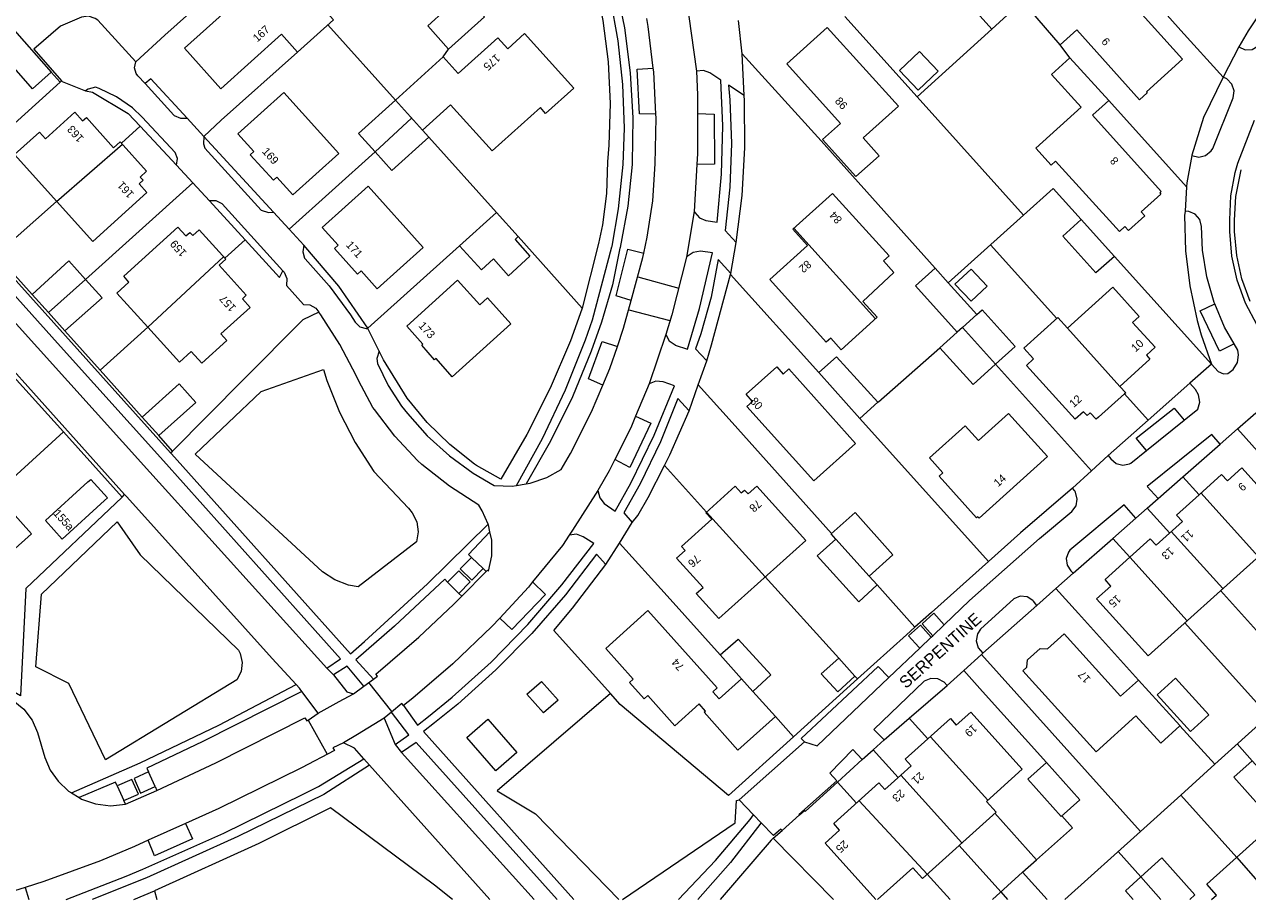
# Model space of a CAD drawing. Header units: metres. Extents: x 83575 to 86200, y 450600 to 453750.
# Tile 38 of 94: x 84867 to 85020, y 451300 to 451409. Entities that reach past the tile are written whole.
import ezdxf
from ezdxf.enums import TextEntityAlignment as Align

# ---------------------------------------------------------------- set-up
doc = ezdxf.new("R2010")
doc.units = ezdxf.units.M
for name, color, linetype, lineweight in [('gw-bs-grondwerklijn', 253, 'Continuous', 18), ('kd-bs-kadastralegrens', 253, 'Continuous', 18), ('og-bs-bebouwing', 253, 'Continuous', 18), ('og-bs-huisnummer', 253, 'Continuous', 18), ('og-bs-straatnaam', 253, 'Continuous', 25), ('vh-bs-randverharding', 253, 'Continuous', 18)]:
    doc.layers.add(name, color=color, linetype=linetype, lineweight=lineweight)
doc.styles.add('Styledgn001', font='dgn001.shx')

msp = doc.modelspace()

# ---------------------------------------------------------------- linework, layer by layer
at = {"layer": 'gw-bs-grondwerklijn'}
for p, q in [((84881.77, 451396.4), (84886.33, 451391.54)), ((84898.43, 451385.68), (84889.71, 451395.13)), ((84890.43, 451387.1), (84894.87, 451382.25)), ((84868.3, 451375.44), (84863.84, 451380.4)), ((84955.42, 451377.91), (84955.46, 451378.03)), ((84876.79, 451365.99), (84872.37, 451370.9)), ((84910.17, 451371.2), (84910.16, 451371.22)), ((84866, 451365.22), (84872.21, 451358.31)), ((84882.05, 451360.15), (84876.79, 451365.99)), ((85012.71, 451364.35), (85007.51, 451359.76)), ((85007.51, 451359.76), (85002.5, 451355.34)), ((84872.21, 451358.31), (84879.52, 451350.17)), ((84885.82, 451355.91), (84884.12, 451357.86)), ((84885.58, 451355.67), (84885.82, 451355.91)), ((85011.83, 451352.71), (85016.46, 451356.78)), ((85008.73, 451349.99), (85011.83, 451352.71)), ((84879.52, 451350.17), (84879.84, 451350.48)), ((85003.08, 451345.01), (85005.95, 451347.53)), ((84998.16, 451340.68), (85003.08, 451345.01)), ((84924.54, 451341.27), (84923.1, 451342.65)), ((84920.12, 451339.57), (84921.54, 451338.16)), ((84986.89, 451330.71), (84993.61, 451336.67)), ((84971.25, 451327.5), (84963.28, 451320.3)), ((84977.7, 451322.62), (84982.41, 451326.69)), ((84974.56, 451319.9), (84977.7, 451322.62)), ((84968.73, 451314.64), (84971.81, 451317.45)), ((84883.66, 451314.07), (84882.84, 451315.9)), ((84878.93, 451314.17), (84879.73, 451312.34)), ((84960.72, 451307.63), (84961.84, 451308.59)), ((84968.27, 451300), (84960.72, 451307.63)), ((84881, 451300), (84883.58, 451301.08)), ((84883.58, 451301.08), (84883.88, 451300))]:
    msp.add_line(p, q, dxfattribs=at)
for points in [[(84937.9, 451416.27), (84938.43, 451414.65), (84939.48, 451409.57), (84940.13, 451404.42), (84940.38, 451399.24), (84940.24, 451394.06), (84940.07, 451391.96), (84939.96, 451388.02)], [(85023.57, 451413.76), (85019.96, 451408.3), (85018.79, 451406.28)], [(84887.64, 451397.42), (84883.11, 451402.29), (84882.41, 451401.72)], [(85016.85, 451402.51), (85014.41, 451397.47), (85012.93, 451392.78), (85012.93, 451392.74)], [(84874.98, 451400.83), (84875.82, 451400.63), (84880.27, 451398), (84881.77, 451396.4)], [(84956.12, 451381.9), (84956.86, 451387.78), (84957.21, 451393.7), (84957.15, 451399.62), (84957.13, 451400.24)], [(84939.96, 451388.02), (84939.46, 451384.11), (84938.95, 451381.79), (84936.92, 451373.74)], [(85012.1, 451385.8), (85012.04, 451385.27), (85012.16, 451380.88), (85012.68, 451376.51), (85013.6, 451372.2), (85014.11, 451370.39), (85015.38, 451366.75)], [(84894.87, 451382.25), (84899.16, 451377.56), (84899.56, 451378.39)], [(84910.16, 451371.22), (84906.56, 451376.46), (84902.21, 451381.57)], [(84952.46, 451367.16), (84953.05, 451369.14), (84955.42, 451377.91)], [(84904.06, 451373.22), (84902.05, 451372.27), (84894.67, 451364.83), (84885.82, 451355.91)], [(84936.92, 451373.74), (84936.88, 451373.6), (84935.44, 451369.66)], [(84935.44, 451369.66), (84932.91, 451363.73), (84930.02, 451357.98), (84926.78, 451352.42), (84923.71, 451354.11), (84923.48, 451354.27), (84920.4, 451356.72), (84917.59, 451359.48), (84915.07, 451362.5), (84912.11, 451367.29), (84911.59, 451368.34)], [(84888.66, 451355.5), (84896.86, 451363.33), (84904.63, 451366.06), (84905.08, 451364.7), (84906.66, 451360.75), (84908.61, 451356.96), (84910.91, 451353.37), (84915.23, 451348.79), (84915.72, 451348.22), (84916.28, 451347.1), (84916.46, 451345.85), (84916.24, 451344.61), (84908.97, 451338.98), (84907.75, 451339.2), (84906.04, 451339.85), (84904.52, 451340.85), (84888.66, 451355.5)], [(84947.17, 451354.09), (84947.86, 451355.43), (84950.23, 451360.92)], [(84943.16, 451346.99), (84943.86, 451347.89), (84945.13, 451350.1), (84947.17, 451354.09)], [(84998.04, 451351.29), (84991.58, 451345.73), (84987.58, 451342.14)], [(84879.52, 451350.17), (84867.54, 451338.79), (84866.85, 451325.38), (84863.09, 451327.54), (84859.4, 451330.18)], [(84868.77, 451329.01), (84869.48, 451338.05), (84878.93, 451347.09), (84881.78, 451342.96), (84894.03, 451331.09), (84894.25, 451330.66), (84894.51, 451329.54), (84894.37, 451328.41), (84893.85, 451327.39), (84877.44, 451317.4), (84872.87, 451326.92), (84868.77, 451329.01)], [(84987.58, 451342.14), (84980.49, 451335.8), (84978.41, 451333.95)], [(84940.42, 451325.67), (84933.39, 451333.55), (84935.7, 451336.32), (84939.85, 451341.76)], [(84982.07, 451334.26), (84980.78, 451335.71), (84979.29, 451334.37), (84980.62, 451332.88)], [(84980.45, 451332.72), (84979.11, 451334.21), (84977.62, 451332.88), (84978.91, 451331.44), (84979, 451331.34)], [(84978.41, 451333.95), (84977.34, 451333.01), (84971.25, 451327.5)], [(84940.42, 451325.67), (84926.32, 451313.53), (84931.09, 451310.68), (84941.48, 451300)], [(84963.28, 451320.3), (84955.15, 451312.96), (84941.63, 451324.32), (84940.42, 451325.67)], [(84964.01, 451310.55), (84964.65, 451311.11), (84964.77, 451311.03), (84968.73, 451314.64)], [(84920.74, 451300), (84918.48, 451301.78), (84905.53, 451311.41), (84896.58, 451306.97), (84883.58, 451301.08)], [(84941.93, 451300), (84955.98, 451309.55), (84956.15, 451312.36), (84956.48, 451312.43)], [(84960.72, 451307.63), (84960.49, 451307.41), (84954.11, 451300)]]:
    msp.add_lwpolyline(points, dxfattribs=at)
at = {"layer": 'kd-bs-kadastralegrens'}
for p, q in [((84905.19, 451409.03), (84913.62, 451399.66)), ((84919.57, 451405.06), (84920.24, 451406.02)), ((84997.73, 451404.93), (84996.54, 451406.55)), ((85012.29, 451388.84), (85002.57, 451399.6)), ((84881.77, 451396.4), (84879.44, 451394.3)), ((84917.78, 451395.04), (84926.21, 451385.65)), ((84911.09, 451393.2), (84900.38, 451383.57)), ((85018.42, 451387.65), (85019.09, 451390.98)), ((84874.96, 451377.3), (84888.35, 451389.35)), ((85018.28, 451384.71), (85018.42, 451387.65)), ((84871.35, 451387.03), (84863.84, 451380.4)), ((85018.27, 451383.29), (85018.28, 451384.74)), ((85018.54, 451380.3), (85018.27, 451383.29)), ((84894.87, 451382.25), (84892.33, 451379.97)), ((84921.62, 451381.48), (84910.16, 451371.22)), ((84928.93, 451382.65), (84936.92, 451373.74)), ((84987.85, 451381.63), (84996.11, 451372.44)), ((85003.28, 451380.17), (85015.38, 451366.75)), ((85019.19, 451377.38), (85018.54, 451380.3)), ((84955.42, 451377.91), (84966.42, 451365.68)), ((85020.21, 451374.57), (85019.19, 451377.38)), ((84882.74, 451371.34), (84876.79, 451365.99)), ((84988.47, 451366.73), (85000.41, 451353.45)), ((85004.56, 451363.04), (85007.51, 451359.76)), ((84987.58, 451342.14), (84971.54, 451359.98)), ((85018.64, 451358.69), (85028.63, 451347.47)), ((84863.74, 451350.58), (84872.21, 451358.31)), ((84952.4, 451348.28), (84947.17, 451354.09)), ((85007.39, 451348.8), (85010.18, 451345.69)), ((85003.08, 451345.01), (85005.19, 451342.67)), ((84968.9, 451330.09), (84959.72, 451340.21)), ((84978.41, 451333.95), (84973.69, 451339.24)), ((85016.53, 451338.51), (85022.89, 451331.44)), ((84971.25, 451327.5), (84970.93, 451327.84)), ((84961.01, 451322.83), (84963.28, 451320.3)), ((84977.7, 451322.62), (84980.03, 451320.03)), ((85020.46, 451317.3), (85018.61, 451319.4)), ((84976.3, 451315.2), (84973.18, 451318.67)), ((85015.81, 451316.87), (85011.55, 451313.03)), ((84968.73, 451314.64), (84971.11, 451312)), ((84988.37, 451310.75), (84993.58, 451304.95)), ((84989.12, 451300.95), (84983.91, 451306.73)), ((85006.6, 451302.84), (85003.75, 451306)), ((84979.95, 451303.16), (84982.8, 451300))]:
    msp.add_line(p, q, dxfattribs=at)
for points in [[(84980.46, 451432.94), (84991.2, 451421.03), (84986.86, 451417.13), (84991.81, 451411.98), (84987.99, 451408.52), (84978.08, 451419.6)], [(85016.85, 451402.51), (85011.57, 451408.33), (85003.73, 451417.2)], [(84892.94, 451414.99), (84884.87, 451407.76), (84881.25, 451404.42)], [(84987.99, 451408.52), (84978.67, 451400.05), (84969.65, 451410.07)], [(84889.71, 451395.13), (84891.88, 451397.16), (84901.42, 451405.64)], [(84956.87, 451405.42), (84966.71, 451394.59), (84980.92, 451378.72)], [(84871.81, 451401.88), (84864.27, 451395.11), (84857.13, 451403.04)], [(84871.99, 451402.04), (84871.81, 451401.88), (84870.68, 451403.14)], [(84978.67, 451400.05), (84991.93, 451385.3), (84982.57, 451376.88)], [(84991.93, 451385.3), (84995.66, 451388.65), (84999.15, 451384.76)], [(84973.79, 451362), (84973.85, 451362.05), (84981.53, 451368.78)], [(84967.99, 451345.61), (84955.62, 451359.46), (84951.38, 451364.15)], [(84941.55, 451344.44), (84947.51, 451337.84), (84954.1, 451330.5)], [(85006.28, 451327.35), (84998.81, 451335.64), (84995.99, 451338.77)], [(85012.07, 451334.49), (85022.49, 451322.9), (85015.81, 451316.87), (85011.45, 451321.65)], [(84986.71, 451330.55), (85006.53, 451308.5), (84997.1, 451300)], [(84994.82, 451317.07), (84986.85, 451325.93), (84984.49, 451328.56)], [(85006.53, 451308.5), (85011.55, 451313.03), (85018.54, 451305.26)], [(84991.84, 451303.4), (84993.58, 451304.95), (84998.06, 451308.94), (84996.72, 451310.43)]]:
    msp.add_lwpolyline(points, dxfattribs=at)
at = {"layer": 'og-bs-bebouwing'}
for p, q in [((84916.99, 451395.91), (84913.62, 451399.66)), ((84911.09, 451393.2), (84915.64, 451397.41)), ((84916.99, 451395.91), (84917.78, 451395.04)), ((84871.35, 451387.03), (84879.58, 451394.15)), ((84963.32, 451383.69), (84973.49, 451372.41)), ((84882.74, 451371.34), (84892.19, 451380.12)), ((84870.34, 451373.16), (84874.96, 451377.3)), ((84982.57, 451376.88), (84986.11, 451372.92)), ((84986.11, 451372.92), (84986.78, 451373.53)), ((84984.34, 451371.32), (84983.69, 451370.73)), ((84997.44, 451371.23), (85003.95, 451363.97)), ((84888.73, 451361.98), (84884.12, 451357.86)), ((84884.12, 451357.86), (84882.05, 451360.15)), ((85014.08, 451350.68), (85021.24, 451342.74)), ((84952.4, 451348.28), (84959.72, 451340.21)), ((84968.54, 451344.91), (84972.71, 451340.33)), ((85010.38, 451345.86), (85016.81, 451338.76)), ((85005.19, 451342.67), (85012.35, 451334.74)), ((84956.79, 451327.52), (84958.21, 451325.94)), ((84980.33, 451320.3), (84987.5, 451312.38)), ((84976.64, 451315.51), (84984.27, 451307.05)), ((84971.45, 451312.31), (84979.95, 451303.16)), ((85018.54, 451305.26), (85023.13, 451300)), ((85006.6, 451302.84), (85009.08, 451300)), ((84989.12, 451300.95), (84989.97, 451300))]:
    msp.add_line(p, q, dxfattribs=at)
for points in [[(84925.73, 451424.16), (84930.28, 451419.11), (84922.71, 451412.27), (84924.71, 451410.04), (84920.24, 451406.02), (84917.64, 451408.92), (84919.87, 451410.93), (84915.92, 451415.32), (84925.73, 451424.16)], [(85002.49, 451415.07), (85011.78, 451404.75), (85007.28, 451400.67), (85007.37, 451400.56), (85006.41, 451399.71), (84998.61, 451408.41), (84996.54, 451406.55), (84991.81, 451411.98), (84994.86, 451414.74), (84998.12, 451411.13), (85002.49, 451415.07)], [(84899.41, 451407.87), (84891.83, 451401.07), (84887.29, 451406.12), (84897.11, 451414.94), (84901.05, 451410.55), (84903.28, 451412.56), (84905.89, 451409.66), (84901.42, 451405.64), (84899.41, 451407.87)], [(84865.47, 451409.04), (84870.68, 451403.14), (84868.35, 451401.08), (84863.14, 451406.98), (84865.47, 451409.04)], [(84913.62, 451399.66), (84919.57, 451405.06), (84921.44, 451402.97), (84926.38, 451407.4), (84927.62, 451406.05), (84929.73, 451407.97), (84935.86, 451401.15)], [(84967.48, 451408.72), (84976.34, 451398.9), (84971.95, 451394.96), (84973.95, 451392.73), (84971.05, 451390.12), (84966.89, 451394.75), (84969.12, 451396.76), (84962.44, 451404.18), (84967.48, 451408.72)], [(84978.97, 451405.73), (84981.32, 451403.26), (84978.82, 451400.88), (84976.47, 451403.35), (84978.97, 451405.73)], [(85000.56, 451397.76), (85009.11, 451388.25), (85008.94, 451388.1), (85009.09, 451387.94), (85006.61, 451385.73), (85007.08, 451385.21), (85005.06, 451383.39), (85004.6, 451383.9), (85003.9, 451383.28), (84995.95, 451392.05), (84995.4, 451391.56), (84993.5, 451393.65), (84999.13, 451398.76), (84995.43, 451402.84), (84997.73, 451404.93), (85002.57, 451399.6), (85001.77, 451398.88), (85000.6, 451397.83), (85000.56, 451397.76)], [(84906.56, 451392.99), (84900.82, 451387.86), (84898.84, 451390.05), (84898.39, 451389.66), (84895.52, 451392.84), (84895.97, 451393.25), (84893.98, 451395.46), (84899.71, 451400.61), (84906.56, 451392.99)], [(84935.86, 451401.15), (84932.35, 451397.99), (84931.69, 451398.72), (84925.68, 451393.32), (84920.48, 451399.06), (84916.99, 451395.91)], [(84911.09, 451393.2), (84909.02, 451395.5), (84913.62, 451399.66)], [(84882.59, 451390.8), (84881.78, 451390.06), (84882.14, 451389.66), (84881.65, 451389.23), (84882.62, 451388.13), (84875.86, 451382.02), (84866.11, 451392.86), (84869.23, 451395.67), (84869.99, 451394.83), (84873.62, 451398.14), (84874.59, 451397.06), (84875.07, 451397.49), (84878.47, 451393.72), (84879.29, 451394.47), (84882.59, 451390.8)], [(84917.78, 451395.04), (84913.17, 451390.89), (84911.09, 451393.2)], [(84917.07, 451381.3), (84911.33, 451376.14), (84909.34, 451378.37), (84908.88, 451377.97), (84906.02, 451381.17), (84906.47, 451381.56), (84904.48, 451383.77), (84910.22, 451388.92), (84917.07, 451381.3)], [(84974.48, 451379.61), (84975.76, 451378.17), (84971.92, 451374.55), (84973.68, 451372.58), (84969.2, 451368.53), (84967.91, 451370), (84967.35, 451369.5), (84960.3, 451377.3), (84964.99, 451381.52), (84963.16, 451383.55), (84968.14, 451388.03), (84975.18, 451380.24), (84974.48, 451379.61)], [(84928.54, 451382.29), (84930.37, 451380.2), (84927.73, 451377.76), (84925.85, 451379.85), (84924.34, 451378.48), (84921.62, 451381.48), (84926.21, 451385.65), (84928.93, 451382.65), (84928.54, 451382.29)], [(84999.15, 451384.76), (85003.28, 451380.17), (85000.97, 451378.11), (84996.85, 451382.7), (84999.15, 451384.76)], [(84891.63, 451379.08), (84895.02, 451375.33), (84894.53, 451374.89), (84895.51, 451373.8), (84891.85, 451370.51), (84892.6, 451369.67), (84889.48, 451366.86), (84888.16, 451368.33), (84886.69, 451366.97), (84882.74, 451371.34), (84878.89, 451375.61), (84880.38, 451376.98), (84879.74, 451377.7), (84886.49, 451383.82), (84887.48, 451382.72), (84887.97, 451383.16), (84888.34, 451382.76), (84889.15, 451383.49), (84892.45, 451379.83), (84891.63, 451379.08)], [(84868.3, 451375.44), (84872.88, 451379.61), (84874.96, 451377.3)], [(84983.69, 451370.73), (84978.48, 451376.51), (84980.92, 451378.72), (84982.57, 451376.88)], [(84985.4, 451378.6), (84987.42, 451376.47), (84985.42, 451374.58), (84983.4, 451376.72), (84985.4, 451378.6)], [(84874.96, 451377.3), (84877.03, 451375), (84872.37, 451370.9)], [(84928, 451371.76), (84920.71, 451365.18), (84918.68, 451367.44), (84918.51, 451367.29), (84916.89, 451369.09), (84917.05, 451369.24), (84915.02, 451371.49), (84921.37, 451377.2), (84924.13, 451374.12), (84925.1, 451374.99), (84928, 451371.76)], [(84872.37, 451370.9), (84872.37, 451370.9), (84870.34, 451373.16), (84868.3, 451375.44)], [(85008.36, 451368.84), (85007.29, 451367.86), (85007.71, 451367.36), (85003.95, 451363.97), (85004.7, 451363.17), (85004.56, 451363.04), (85001.32, 451360.15), (85001.01, 451359.87), (85000.28, 451360.69), (84999.87, 451360.32), (84999.43, 451360.8), (84998.38, 451359.87), (84992.31, 451366.59), (84993.2, 451367.4), (84992, 451368.73), (84996.24, 451372.56), (84997.44, 451371.23), (85003.09, 451376.33), (85006.38, 451372.68), (85005.56, 451371.94), (85008.36, 451368.84)], [(84988.47, 451366.73), (84984.34, 451371.32), (84986.11, 451372.92)], [(84986.78, 451373.53), (84990.92, 451368.94), (84988.47, 451366.73)], [(84988.47, 451366.73), (84985.67, 451364.21), (84981.53, 451368.78), (84983.69, 451370.73)], [(84962.69, 451366.15), (84971, 451356.86), (84965.79, 451352.19), (84957.45, 451361.47), (84958.16, 451362.09), (84957.35, 451362.98), (84961.18, 451366.41), (84961.99, 451365.51), (84962.69, 451366.15)], [(84968.62, 451367.64), (84973.79, 451362), (84971.54, 451359.98), (84966.42, 451365.68), (84968.62, 451367.64)], [(84882.05, 451360.15), (84886.64, 451364.28), (84888.73, 451361.98)], [(84994.95, 451355.23), (84986.41, 451347.55), (84986.26, 451347.71), (84986.1, 451347.57), (84981.42, 451352.77), (84981.9, 451353.21), (84980.24, 451355.06), (84984.67, 451359.06), (84986.34, 451357.21), (84990.07, 451360.58), (84994.95, 451355.23)], [(84850, 451346.69), (84857.47, 451353.42), (84858.14, 451352.67), (84859.48, 451353.88), (84863.04, 451349.96), (84863.74, 451350.58), (84868.21, 451345.6), (84860.4, 451338.59), (84856.2, 451343.27), (84854.17, 451341.42), (84854.04, 451341.56), (84850, 451346.04)], [(85020.99, 451342.52), (85007.48, 451330.36), (85001.07, 451337.48), (85002.85, 451339.08), (85002.12, 451339.9), (85005.19, 451342.67), (85007.75, 451344.97), (85008.48, 451344.16), (85011.76, 451347.11), (85011.03, 451347.93), (85013.85, 451350.47), (85011.83, 451352.71), (85013.85, 451350.47), (85016.65, 451353), (85017.38, 451352.18), (85019.19, 451353.8), (85025.6, 451346.67), (85020.99, 451342.52)], [(84877.34, 451349.74), (84872.06, 451344.94), (84869.97, 451347.23), (84875.27, 451352.05), (84875.61, 451352.36), (84877.7, 451350.06), (84877.34, 451349.74)], [(84958.67, 451351.54), (84964.79, 451344.77), (84953.94, 451335.02), (84951.14, 451338.14), (84951.98, 451338.9), (84948.66, 451342.54), (84949.74, 451343.53), (84949.31, 451344.01), (84953.07, 451347.41), (84952.34, 451348.22), (84956, 451351.51), (84956.74, 451350.68), (84957.15, 451351.05), (84957.59, 451350.57), (84958.67, 451351.54)], [(84970.95, 451348.24), (84975.67, 451342.99), (84972.71, 451340.33), (84973.69, 451339.24), (84971.42, 451337.1), (84966.23, 451342.83), (84968.54, 451344.91), (84967.96, 451345.59), (84970.95, 451348.24)], [(84958.21, 451325.94), (84961.01, 451322.83), (84956.3, 451318.63), (84952.12, 451323.34), (84952.29, 451323.49), (84951.48, 451324.38), (84948.48, 451321.67), (84945.09, 451325.44), (84944.63, 451325.01), (84942.8, 451327.05), (84943.27, 451327.47), (84939.86, 451331.28), (84945.11, 451336.02)], [(84945.11, 451336.02), (84953.75, 451326.41), (84953.2, 451325.91), (84954, 451325.01), (84956.79, 451327.52)], [(84997, 451333.13), (85004.06, 451325.36), (85006.28, 451327.35), (85011.44, 451321.7), (85011.45, 451321.65), (85009.08, 451319.49), (85005.96, 451322.92), (85001.03, 451318.43), (84991.87, 451328.49), (84992.38, 451328.98), (84992.43, 451329.88), (84994.02, 451331.31), (84994.92, 451331.26), (84997, 451333.13)], [(84956.79, 451327.52), (84954.1, 451330.5), (84956.35, 451332.46)], [(84956.35, 451332.46), (84960.45, 451327.99), (84958.21, 451325.94)], [(84968.9, 451330.09), (84970.93, 451327.84), (84968.79, 451325.91), (84966.73, 451328.12), (84968.9, 451330.09)], [(84931.85, 451327.2), (84933.91, 451324.85), (84932.08, 451323.27), (84929.99, 451325.6), (84931.85, 451327.2)], [(85010.9, 451327.59), (85015.06, 451323.02), (85012.77, 451320.93), (85008.61, 451325.51), (85010.9, 451327.59)], [(84926.13, 451316.03), (84922.51, 451320.18), (84925.15, 451322.49), (84928.77, 451318.33), (84926.13, 451316.03)], [(84973.54, 451300), (84967.23, 451307.03), (84969.02, 451308.65), (84968.29, 451309.47), (84973.92, 451314.53), (84974.65, 451313.71), (84976.64, 451315.51), (84977.93, 451316.67), (84977.19, 451317.48), (84982.83, 451322.55), (84983.57, 451321.73), (84985.37, 451323.35), (84991.76, 451316.26), (84987.33, 451312.23), (84988.54, 451310.9), (84979.33, 451302.61), (84978.13, 451303.95), (84973.75, 451300)], [(84994.82, 451317.07), (84998.96, 451312.43), (84996.64, 451310.36), (84992.5, 451314.99), (84994.82, 451317.07)], [(85020.46, 451317.3), (85025.6, 451311.61), (85023.3, 451309.54), (85018.17, 451315.24), (85020.46, 451317.3)], [(85015.38, 451300), (85016.01, 451300.56), (85014.81, 451301.9), (85023, 451309.27), (85024.2, 451307.94), (85024.77, 451308.45), (85030.86, 451301.69), (85029.77, 451300.71), (85030.21, 451300.22), (85029.96, 451300)], [(85005.63, 451300), (85004.66, 451301.09), (85006.6, 451302.84), (85009.19, 451305.19), (85013.32, 451300.57), (85012.69, 451300)], [(84988.07, 451300), (84991.84, 451303.4), (84994.91, 451300)]]:
    msp.add_lwpolyline(points, dxfattribs=at)
at = {"layer": 'vh-bs-randverharding'}
for p, q in [((84949.75, 451413.37), (84951.17, 451403.26)), ((84956.87, 451405.42), (84956.41, 451409.58)), ((85018.79, 451406.28), (85016.85, 451402.51)), ((84957.13, 451400.24), (84956.87, 451405.42)), ((84889.71, 451395.13), (84887.64, 451397.42)), ((84886.33, 451391.54), (84888.35, 451389.35)), ((84951.21, 451391.65), (84950.89, 451385.76)), ((84888.35, 451389.35), (84890.43, 451387.1)), ((85012.29, 451388.84), (85012.1, 451385.8)), ((84900.38, 451383.57), (84898.43, 451385.68)), ((84950.89, 451385.76), (84949.93, 451380.06)), ((84902.21, 451381.57), (84900.38, 451383.57)), ((84955.46, 451378.03), (84956.12, 451381.9)), ((84943.85, 451377.62), (84948.97, 451376.2)), ((84947.87, 451372.13), (84942.75, 451373.46)), ((84911.59, 451368.34), (84910.17, 451371.2)), ((84947.34, 451370.44), (84945.28, 451364.29)), ((84951.38, 451364.15), (84952.46, 451367.16)), ((85015.38, 451366.75), (85012.71, 451364.35)), ((84945.28, 451364.29), (84943.57, 451360.25)), ((84950.23, 451360.92), (84951.38, 451364.15)), ((85018.64, 451358.69), (85020.92, 451360.67)), ((85007.28, 451355.98), (85011.99, 451359.77)), ((85016.46, 451356.78), (85018.64, 451358.69)), ((85002.5, 451355.34), (85000.41, 451353.45)), ((85002.5, 451355.34), (85002.83, 451354.93)), ((85000.41, 451353.45), (84998.04, 451351.29)), ((84928.73, 451351.63), (84929.92, 451351.81)), ((84938.88, 451350.97), (84935.68, 451346.05)), ((85007.39, 451348.8), (85008.73, 451349.99)), ((85005.95, 451347.53), (85007.39, 451348.8)), ((84941.55, 451344.44), (84943.16, 451346.99)), ((84935.68, 451346.05), (84935.28, 451345.42)), ((84939.85, 451341.76), (84941.55, 451344.44)), ((84921.9, 451337.81), (84924.93, 451340.9)), ((84924.54, 451341.27), (84924.93, 451340.9)), ((84995.99, 451338.77), (84998.16, 451340.68)), ((84920.12, 451339.57), (84919.76, 451339.92)), ((84993.61, 451336.67), (84995.99, 451338.77)), ((84921.9, 451337.81), (84921.54, 451338.16)), ((84926.62, 451335.09), (84925.62, 451334.02)), ((84980.62, 451332.88), (84982.07, 451334.26)), ((84979, 451331.34), (84980.45, 451332.72)), ((84980.45, 451332.72), (84980.62, 451332.88)), ((84975.16, 451327.68), (84979, 451331.34)), ((84905.07, 451328.84), (84906.75, 451330.01)), ((84984.49, 451328.56), (84986.71, 451330.55)), ((84986.71, 451330.55), (84986.89, 451330.71)), ((84905.07, 451328.84), (84905.9, 451328.01)), ((84982.41, 451326.69), (84984.49, 451328.56)), ((84908.37, 451325.65), (84909.69, 451326.61)), ((84909.69, 451326.61), (84910.87, 451327.46)), ((84913.18, 451323.42), (84910.31, 451327.06)), ((84903.99, 451323.22), (84901.96, 451325.93)), ((84906.61, 451324.67), (84908.37, 451325.65)), ((84903.99, 451323.22), (84906.61, 451324.67)), ((84902.72, 451322.37), (84905.12, 451318.11)), ((84912.21, 451322.59), (84908.88, 451320.58)), ((84913.11, 451323.36), (84912.21, 451322.59)), ((84912.21, 451322.59), (84913.6, 451319.33)), ((84908.88, 451320.58), (84907.14, 451319.53)), ((84917.1, 451320.95), (84935.85, 451300)), ((84913.6, 451319.33), (84914.39, 451318.34)), ((84916.21, 451319.56), (84914.39, 451318.34)), ((84933.79, 451300), (84916.21, 451319.56)), ((84956.48, 451312.43), (84964.62, 451319.64)), ((84973.18, 451318.67), (84974.56, 451319.9)), ((84910.39, 451316.76), (84909.69, 451317.54)), ((84971.81, 451317.45), (84973.18, 451318.67)), ((84925.4, 451300), (84910.39, 451316.76)), ((84873.2, 451313.3), (84874.16, 451312.71)), ((84879.94, 451311.88), (84883.87, 451313.6)), ((84883.66, 451314.07), (84883.87, 451313.6)), ((84879.94, 451311.88), (84879.73, 451312.34)), ((84958.29, 451310.55), (84956.48, 451312.43)), ((84959.23, 451309.57), (84958.29, 451310.55)), ((84961.84, 451308.59), (84964.01, 451310.55)), ((84887.45, 451309.48), (84882.79, 451307.39)), ((84867.45, 451301.51), (84862.57, 451300)), ((84867.45, 451301.51), (84867.91, 451300))]:
    msp.add_line(p, q, dxfattribs=at)
for points in [[(84939.56, 451419.6), (84941.07, 451414.17), (84942.18, 451408.65), (84942.91, 451403.06), (84943.23, 451397.43), (84943.15, 451391.8), (84943.15, 451391.65), (84942.6, 451386.45), (84941.65, 451381.3), (84941.64, 451381.23), (84941.6, 451381.18), (84940.67, 451376.63), (84939.31, 451371.98), (84938.04, 451368.38), (84935.69, 451362.67), (84932.97, 451357.13), (84929.92, 451351.81)], [(84928.73, 451351.63), (84931.94, 451357.47), (84934.81, 451363.53), (84937.31, 451369.76), (84938.2, 451372.27), (84940.6, 451381.38), (84940.63, 451381.43), (84941.44, 451386.09), (84942.04, 451391.64), (84942.18, 451396.14), (84941.99, 451401.6), (84941.4, 451407.03), (84940.42, 451412.4), (84939.04, 451417.68), (84937.9, 451416.27)], [(85018.79, 451406.28), (85019.59, 451405.94), (85020.45, 451405.98), (85021.21, 451406.41), (85021.4, 451406.61), (85024.22, 451410.99), (85024.45, 451411.9), (85024.29, 451412.83), (85023.76, 451413.6), (85023.57, 451413.76)], [(84881.25, 451404.42), (84876.51, 451409.61), (84876.18, 451409.85), (84875.34, 451410.11), (84874.46, 451409.98), (84871.84, 451408.87), (84868.53, 451406), (84871.99, 451402.04)], [(84945.78, 451403.64), (84945.15, 451408.85), (84944.97, 451409.83)], [(84882.41, 451401.72), (84881.5, 451402.7), (84881.28, 451402.98), (84881.07, 451403.7), (84881.25, 451404.42)], [(84946.1, 451397.92), (84944.04, 451397.93), (84943.76, 451403.53), (84945.78, 451403.64)], [(84946.1, 451397.92), (84945.84, 451403.17), (84945.78, 451403.64)], [(84950.89, 451385.76), (84950.94, 451385.65), (84951.52, 451385), (84952.32, 451384.66), (84953.76, 451384.42), (84954.3, 451390.42), (84954.44, 451396.45), (84954.21, 451402.13), (84952.82, 451403.04), (84952.02, 451403.35), (84951.17, 451403.26)], [(84951.17, 451403.26), (84951.28, 451400.3), (84951.28, 451398)], [(84871.99, 451402.04), (84872.04, 451401.97), (84874.98, 451400.83)], [(84882.41, 451401.72), (84885.96, 451397.8), (84886.03, 451397.74), (84886.8, 451397.39), (84887.64, 451397.42)], [(84957.13, 451400.24), (84955.16, 451401.51), (84955.32, 451399.68), (84955.52, 451394.24), (84955.33, 451388.8), (84954.73, 451383.4), (84956.12, 451381.9)], [(85012.93, 451392.74), (85013.8, 451392.56), (85014.66, 451392.77), (85015.35, 451393.33), (85015.54, 451393.64), (85018.11, 451399.94), (85018.22, 451400.82), (85017.94, 451401.66), (85017.31, 451402.29), (85016.85, 451402.51)], [(84886.33, 451391.54), (84886.42, 451392.39), (84886.16, 451393.12), (84882.04, 451397.52), (84880.84, 451398.69), (84878.85, 451400.07), (84876.66, 451401.09), (84876.2, 451401.26), (84875.29, 451401.02), (84874.98, 451400.83)], [(84944.6, 451380.57), (84945.03, 451382.58), (84945.71, 451387.09), (84946, 451391.73), (84946.12, 451397.45), (84946.1, 451397.92)], [(84951.28, 451398), (84951.29, 451393.02), (84951.21, 451391.65)], [(84951.28, 451398), (84953.38, 451397.92), (84953.4, 451391.68), (84951.21, 451391.65)], [(85021.07, 451371.6), (85019.65, 451374.33), (85018.6, 451377.21), (85017.93, 451380.21), (85017.66, 451383.27), (85017.67, 451384.74), (85017.82, 451387.72), (85018.36, 451390.65), (85018.69, 451391.81), (85020.76, 451397.16)], [(84850, 451395.1), (84865.18, 451378.36), (84885.58, 451355.67)], [(84889.71, 451395.13), (84889.67, 451394.19), (84889.84, 451393.65), (84896.89, 451385.94), (84897.8, 451385.65), (84898.43, 451385.68)], [(84906.75, 451330.01), (84884.69, 451354.68), (84871.86, 451368.94), (84850, 451393.29)], [(85012.93, 451392.74), (85012.32, 451389.33), (85012.29, 451388.84)], [(84850, 451389.84), (84858.73, 451380.15), (84882.99, 451353.27), (84905.07, 451328.84)], [(84899.56, 451378.39), (84892, 451386.73), (84891.27, 451387.1), (84890.43, 451387.1)], [(85015.8, 451374.25), (85015.72, 451374.44), (85014.81, 451377.64), (85014.29, 451380.93), (85014.16, 451383.92), (85013.94, 451384.77), (85013.36, 451385.43), (85012.56, 451385.78), (85012.1, 451385.8)], [(84879.84, 451350.48), (84853.87, 451379.41), (84850, 451383.71)], [(84902.21, 451381.57), (84902.06, 451380.76), (84902.29, 451379.96), (84902.36, 451379.85), (84905.34, 451376.49), (84908, 451372.88), (84908.59, 451371.97), (84909.19, 451371.41), (84909.98, 451371.2), (84910.17, 451371.2)], [(84943.02, 451374.69), (84941.13, 451375.24), (84942.61, 451381.06), (84944.6, 451380.57)], [(84943.02, 451374.69), (84944.47, 451380.05), (84944.6, 451380.57)], [(84947.34, 451370.44), (84947.77, 451369.65), (84948.5, 451369.13), (84948.52, 451369.12), (84950.04, 451368.59), (84951.52, 451373.67), (84953.16, 451380.6), (84951.67, 451380.81), (84950.76, 451380.66), (84950.01, 451380.14), (84949.93, 451380.06)], [(84949.93, 451380.06), (84948.07, 451372.88), (84947.34, 451370.44)], [(84899.56, 451378.39), (84899.73, 451378.19), (84900.08, 451377.41), (84900.03, 451376.55), (84902.16, 451374.17), (84902.95, 451374.13), (84903.69, 451373.72), (84904.06, 451373.22)], [(84955.46, 451378.03), (84953.88, 451379.78), (84952.99, 451375.11), (84951.7, 451370.53), (84951.05, 451368.65), (84952.46, 451367.16)], [(84941.3, 451368.96), (84942.08, 451371.22), (84943.02, 451374.69)], [(85018.2, 451369.28), (85016.39, 451368.38), (85013.97, 451373.38), (85015.8, 451374.25)], [(85018.2, 451369.28), (85017.01, 451371.37), (85015.8, 451374.25)], [(84925.18, 451346.8), (84924.45, 451348.47), (84924.02, 451349.15), (84920.36, 451351.53), (84916.93, 451354.24), (84916.37, 451354.74), (84913.53, 451357.78), (84910.99, 451361.09), (84910.81, 451361.34), (84909, 451364.69), (84908.71, 451365.32), (84906.68, 451369.21), (84904.3, 451372.89), (84904.06, 451373.22)], [(84939.47, 451364.12), (84937.68, 451364.92), (84939.39, 451369.58), (84941.3, 451368.96)], [(85015.38, 451366.75), (85016.21, 451365.81), (85016.87, 451365.53), (85017.44, 451365.58), (85018.1, 451366.09), (85018.62, 451366.93), (85018.76, 451367.91), (85018.66, 451368.48), (85018.2, 451369.28)], [(84911.59, 451368.34), (84911.3, 451367.46), (84911.37, 451366.83), (84912.71, 451364.07), (84914.39, 451361.51), (84915.13, 451360.58), (84917.59, 451357.8), (84920.34, 451355.31), (84923.32, 451353.14), (84925.95, 451351.6), (84928.18, 451351.54), (84928.73, 451351.63)], [(84939.47, 451364.12), (84940.34, 451366.18), (84941.3, 451368.96)], [(84929.92, 451351.81), (84930.4, 451351.89), (84932.51, 451352.61), (84934.3, 451353.6), (84935.45, 451355.6), (84938.07, 451360.81), (84939.47, 451364.12)], [(84938.88, 451350.97), (84939.11, 451350.06), (84939.63, 451349.38), (84941.03, 451348.41), (84942.96, 451351.92), (84945.88, 451357.9), (84948.44, 451364.04), (84946.99, 451364.55), (84946.09, 451364.61), (84945.28, 451364.29)], [(85011.99, 451359.77), (85013.67, 451361.12), (85013.93, 451361.99), (85013.79, 451362.9), (85013.38, 451363.56), (85012.71, 451364.35)], [(84950.23, 451360.92), (84948.84, 451362.44), (84946.67, 451357.06), (84944.13, 451351.84), (84942.09, 451348.21), (84943.16, 451346.99)], [(84943.57, 451360.25), (84942.96, 451358.79), (84940.98, 451354.85)], [(84943.57, 451360.25), (84945.48, 451359.39), (84942.83, 451353.84), (84940.98, 451354.85)], [(85007.28, 451355.98), (85005.99, 451357.53), (85010.75, 451361.26), (85011.99, 451359.77)], [(85016.46, 451356.78), (85015.44, 451357.99), (85007.38, 451351.49), (85008.73, 451349.99)], [(84885.58, 451355.67), (84885.68, 451355.56), (84908.03, 451330.64)], [(85002.83, 451354.93), (85003.49, 451354.36), (85004.33, 451354.15), (85005.18, 451354.33), (85005.32, 451354.4), (85007.28, 451355.98)], [(84940.98, 451354.85), (84940.28, 451353.45), (84938.88, 451350.97)], [(84982.07, 451334.26), (84985.23, 451337.28), (84993.95, 451345), (84997.98, 451348.39), (84998.5, 451349.08), (84998.66, 451349.93), (84998.43, 451350.77), (84998.34, 451350.93), (84998.04, 451351.29)], [(84901.23, 451326.8), (84898.23, 451330.06), (84880.1, 451350.19), (84879.84, 451350.48)], [(85005.95, 451347.53), (85004.5, 451349.21), (84997.74, 451343.56), (84997.54, 451343.31), (84997.27, 451342.51), (84997.38, 451341.67), (84997.86, 451340.97), (84998.16, 451340.68)], [(84908.03, 451330.64), (84909.78, 451332.17), (84917.62, 451339.34), (84925.18, 451346.8)], [(84925.41, 451345.82), (84925.23, 451346.69), (84925.18, 451346.8)], [(84914.62, 451324.18), (84916.37, 451321.74), (84917.73, 451322.8), (84920.7, 451325.23), (84925.54, 451329.61), (84930.12, 451334.27), (84934.39, 451339.21), (84938.36, 451344.4), (84937.04, 451345.23), (84936.2, 451345.53), (84935.32, 451345.44), (84935.28, 451345.42)], [(84925.41, 451345.82), (84922.71, 451343.03), (84923.1, 451342.65)], [(84924.93, 451340.9), (84925.09, 451341.07), (84925.24, 451340.94), (84925.63, 451342.84), (84925.63, 451344.79), (84925.41, 451345.82)], [(84935.28, 451345.42), (84934.46, 451344.15), (84930.73, 451339.6)], [(84939.85, 451341.76), (84938.68, 451343.06), (84934.81, 451337.99), (84930.62, 451333.17), (84926.15, 451328.62), (84921.4, 451324.37), (84918.51, 451322.03), (84917.1, 451320.95)], [(84923.1, 451342.65), (84921.71, 451341.21), (84923.16, 451339.82), (84924.54, 451341.27)], [(84921.54, 451338.16), (84922.95, 451339.59), (84921.52, 451340.99), (84920.12, 451339.57)], [(84919.76, 451339.92), (84913.5, 451334.06), (84908.66, 451329.89), (84910.87, 451327.46)], [(84930.73, 451339.6), (84930.2, 451338.96), (84926.62, 451335.09)], [(84930.73, 451339.6), (84932.33, 451338.02), (84928.12, 451333.66), (84926.62, 451335.09)], [(84910.87, 451327.46), (84911.38, 451327.83), (84911.17, 451328.11), (84916.55, 451332.7), (84920.9, 451336.82), (84921.9, 451337.81)], [(84993.61, 451336.67), (84993.2, 451337.18), (84993.11, 451337.28), (84992.39, 451337.73), (84991.54, 451337.81), (84990.75, 451337.49), (84986.59, 451333.72), (84986.21, 451333.12), (84986.06, 451332.24), (84986.3, 451331.38), (84986.89, 451330.71)], [(84925.62, 451334.02), (84920.77, 451329.37), (84915.77, 451325.11), (84914.62, 451324.18)], [(84859.4, 451330.18), (84859.43, 451329.38), (84859.82, 451328.58), (84860.52, 451328.03), (84860.99, 451327.65), (84863.26, 451326.11), (84865.74, 451324.92), (84865.94, 451324.8), (84867.26, 451323.73), (84868.3, 451322.38), (84868.99, 451320.83), (84869.88, 451317.69), (84870.54, 451316.13), (84871.55, 451314.74), (84872.86, 451313.51), (84873.2, 451313.3)], [(84909.69, 451326.61), (84907.59, 451329.09), (84905.9, 451328.01)], [(84964.62, 451319.64), (84964.21, 451320.07), (84973.83, 451329.07), (84975.16, 451327.68)], [(84873.2, 451313.3), (84881.78, 451317.05), (84891.59, 451321.74), (84901.23, 451326.8)], [(84901.96, 451325.93), (84901.66, 451326.34), (84901.23, 451326.8)], [(84905.9, 451328.01), (84907.56, 451325.9), (84908.37, 451325.65)], [(84964.62, 451319.64), (84966.22, 451319.16), (84975.16, 451327.68)], [(84982.41, 451326.69), (84982.05, 451327.11), (84981.27, 451327.53), (84980.38, 451327.56), (84979.57, 451327.21), (84973.28, 451321.21), (84974.56, 451319.9)], [(84901.96, 451325.93), (84889.52, 451319.65), (84882.63, 451316.36), (84882.84, 451315.9)], [(84914.62, 451324.18), (84914.4, 451324.42), (84913.11, 451323.36)], [(84883.87, 451313.6), (84891.23, 451317.06), (84902.31, 451322.63), (84902.56, 451322.26), (84902.72, 451322.37), (84903.99, 451323.22)], [(84913.6, 451319.33), (84915.29, 451320.54), (84913.11, 451323.36)], [(84907.14, 451319.53), (84905.83, 451318.92), (84906, 451318.57), (84901.92, 451316.43), (84891.58, 451311.34), (84887.45, 451309.48)], [(84909.69, 451317.54), (84908.52, 451318.85), (84907.14, 451319.53)], [(84872.57, 451300), (84880.05, 451302.91), (84882.13, 451303.79), (84892.22, 451308.27), (84902.13, 451313.12), (84904.02, 451314.09), (84909.69, 451317.54)], [(84914.39, 451318.34), (84917.42, 451314.96), (84930.9, 451300)], [(84971.81, 451317.45), (84970.65, 451318.71), (84967.81, 451315.76), (84968.65, 451314.81), (84963.92, 451310.62), (84964.01, 451310.55)], [(84910.39, 451316.76), (84904.7, 451313.09), (84893.97, 451307.84), (84882.59, 451302.71), (84875.78, 451300)], [(84882.84, 451315.9), (84881.02, 451315.08), (84881.83, 451313.26), (84883.66, 451314.07)], [(84878.93, 451314.17), (84878.72, 451314.63), (84874.16, 451312.71)], [(84879.73, 451312.34), (84881.56, 451313.14), (84880.76, 451314.97), (84878.93, 451314.17)], [(84874.16, 451312.71), (84874.46, 451312.53), (84876.22, 451311.92), (84878.08, 451311.7), (84879.94, 451311.88)], [(84948.92, 451300), (84953.54, 451304.86), (84957.85, 451309.99), (84958.29, 451310.55)], [(84887.45, 451309.48), (84888.32, 451307.55), (84883.59, 451305.44), (84882.79, 451307.39)], [(84959.23, 451309.57), (84959.18, 451309.5), (84955.42, 451304.62), (84951.34, 451300)], [(84961.84, 451308.59), (84961.67, 451308.78), (84960.76, 451307.98), (84959.23, 451309.57)], [(84882.79, 451307.39), (84881.07, 451306.61), (84876.84, 451304.84), (84869.77, 451302.23), (84867.45, 451301.51)]]:
    msp.add_lwpolyline(points, dxfattribs=at)

# ---------------------------------------------------------------- texts
at = {"layer": 'og-bs-huisnummer', "style": 'Styledgn001'}
for s, rotation, p in [('167', 41.9537, (84897.21, 451407.57)), ('6', 311.5466, (85001.83, 451406.62)), ('175', 221.9496, (84925.31, 451404.73)), ('86', 311.9543, (84968.85, 451398.93)), ('163', 131.9562, (84874.08, 451395.77)), ('169', 311.9555, (84897.66, 451392.37)), ('8', 131.9571, (85003.64, 451392.41)), ('161', 131.9562, (84880.34, 451388.8)), ('84', 131.958, (84968.9, 451385.35)), ('159', 131.9562, (84886.91, 451381.49)), ('171', 311.9555, (84908.13, 451380.72)), ('82', 221.9502, (84964.38, 451379.27)), ('157', 131.9562, (84893.07, 451374.64)), ('173', 311.9555, (84917.17, 451370.66)), ('10', 41.9555, (85006.47, 451368.69)), ('80', 311.9949, (84958.28, 451361.51)), ('12', 41.9555, (84998.76, 451361.76)), ('14', 41.9548, (84989.33, 451351.87)), ('9', 221.9543, (85018.88, 451351.82)), ('78', 221.9562, (84958.2, 451349.43)), ('155a', 312.2637, (84871.89, 451346.98)), ('11', 221.9543, (85012.06, 451345.68)), ('13', 221.9543, (85009.63, 451343.51)), ('76', 221.9562, (84950.55, 451342.56)), ('15', 221.9543, (85003.02, 451337.56)), ('74', 131.9522, (84949.21, 451329.6)), ('17', 131.9629, (84999.9, 451328.07)), ('19', 221.9558, (84985.07, 451321.42)), ('21', 221.9558, (84978.46, 451315.48)), ('23', 221.9558, (84976.04, 451313.3)), ('25', 221.9558, (84968.99, 451306.96))]:
    msp.add_text(s, height=1, rotation=rotation, dxfattribs=at).set_placement(p, align=Align.CENTER)
at = {"layer": 'og-bs-straatnaam', "style": 'Styledgn001'}
msp.add_text('SERPENTINE', height=1.5, rotation=41.7772, dxfattribs=at).set_placement((84981.56, 451331.04), align=Align.MIDDLE_CENTER)

doc.saveas('drawing.dxf')
